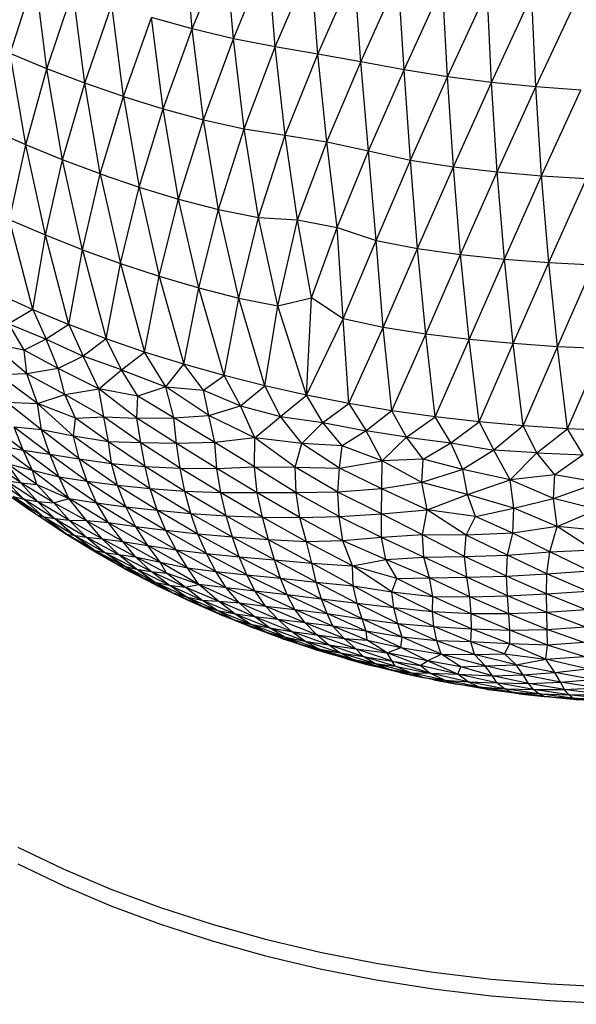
# Paper-space layout '_Isométrica' of a CAD drawing. Header units: millimetres. Extents: x -209 to 191, y -221 to 466.
# Tile 3 of 15: x -73 to -18, y -221 to -124. Entities that reach past the tile are written whole.
import ezdxf

# ---------------------------------------------------------------- set-up
doc = ezdxf.new("R2010")
doc.units = ezdxf.units.MM

psp = doc.layouts.new('_Isométrica')

# ---------------------------------------------------------------- linework, layer by layer
at = {"color": 7, "linetype": 'Continuous', "lineweight": 25}
for p, q in [((-56.086, -125.07), (-56.878, -115.989)), ((-56.086, -125.07), (-52.807, -117.017)), ((-52.048, -126.041), (-52.807, -117.017)), ((-52.048, -126.041), (-48.665, -117.91)), ((-47.948, -126.838), (-48.665, -117.91)), ((-47.948, -126.838), (-44.455, -118.695)), ((-43.782, -127.551), (-44.455, -118.695)), ((-43.782, -127.551), (-40.188, -119.424)), ((-39.569, -128.296), (-40.188, -119.424)), ((-73.917, -127.468), (-71.477, -119.931)), ((-70.316, -128.973), (-71.477, -119.931)), ((-39.569, -128.296), (-35.881, -120.125)), ((-35.338, -129.072), (-35.881, -120.125)), ((-70.316, -128.973), (-67.761, -121.37)), ((-66.614, -130.384), (-67.761, -121.37)), ((-35.338, -129.072), (-31.552, -120.773)), ((-31.079, -129.771), (-31.552, -120.773)), ((-31.079, -129.771), (-27.202, -121.332)), ((-26.765, -130.322), (-27.202, -121.332)), ((-26.765, -130.322), (-22.827, -121.805)), ((-22.41, -130.755), (-22.827, -121.805)), ((-22.41, -130.755), (-18.443, -122.22)), ((-66.614, -130.384), (-63.954, -122.711)), ((-62.818, -131.699), (-63.954, -122.711)), ((-62.818, -131.699), (-60.059, -123.95)), ((-56.086, -125.07), (-60.059, -123.95)), ((-58.939, -132.907), (-60.059, -123.95)), ((-58.939, -132.907), (-56.086, -125.07)), ((-52.048, -126.041), (-56.086, -125.07)), ((-54.99, -133.986), (-56.086, -125.07)), ((-54.99, -133.986), (-52.048, -126.041)), ((-47.948, -126.838), (-52.048, -126.041)), ((-50.999, -134.872), (-52.048, -126.041)), ((-50.999, -134.872), (-47.948, -126.838)), ((-43.782, -127.551), (-47.948, -126.838)), ((-46.98, -135.487), (-47.948, -126.838)), ((-70.316, -128.973), (-73.917, -127.468)), ((-72.39, -136.427), (-73.917, -127.468)), ((-46.98, -135.487), (-43.782, -127.551)), ((-39.569, -128.296), (-43.782, -127.551)), ((-42.899, -136.134), (-43.782, -127.551)), ((-72.39, -136.427), (-70.316, -128.973)), ((-66.614, -130.384), (-70.316, -128.973)), ((-68.789, -137.898), (-70.316, -128.973)), ((-42.899, -136.134), (-39.569, -128.296)), ((-35.338, -129.072), (-39.569, -128.296)), ((-38.808, -137.011), (-39.569, -128.296)), ((-38.808, -137.011), (-35.338, -129.072)), ((-31.079, -129.771), (-35.338, -129.072)), ((-34.709, -137.917), (-35.338, -129.072)), ((-34.709, -137.917), (-31.079, -129.771)), ((-26.765, -130.322), (-31.079, -129.771)), ((-30.501, -138.585), (-31.079, -129.771)), ((-68.789, -137.898), (-66.614, -130.384)), ((-62.818, -131.699), (-66.614, -130.384)), ((-65.084, -139.277), (-66.614, -130.384)), ((-30.501, -138.585), (-26.765, -130.322)), ((-22.41, -130.755), (-26.765, -130.322)), ((-26.206, -139.089), (-26.765, -130.322)), ((-26.206, -139.089), (-22.41, -130.755)), ((-18.018, -131.089), (-22.41, -130.755)), ((-21.858, -139.468), (-22.41, -130.755)), ((-21.858, -139.468), (-18.018, -131.089)), ((-65.084, -139.277), (-62.818, -131.699)), ((-62.818, -131.699), (-58.939, -132.907)), ((-62.818, -131.699), (-61.289, -140.56)), ((-61.289, -140.56), (-58.939, -132.907)), ((-58.939, -132.907), (-54.99, -133.986)), ((-57.416, -141.736), (-58.939, -132.907)), ((-57.416, -141.736), (-54.99, -133.986)), ((-54.99, -133.986), (-50.999, -134.872)), ((-53.498, -142.765), (-54.99, -133.986)), ((-72.39, -136.427), (-75.89, -134.862)), ((-53.498, -142.765), (-50.999, -134.872)), ((-50.999, -134.872), (-46.98, -135.487)), ((-49.591, -143.543), (-50.999, -134.872)), ((-49.591, -143.543), (-46.98, -135.487)), ((-46.98, -135.487), (-42.899, -136.134)), ((-45.763, -143.77), (-46.98, -135.487)), ((-73.98, -143.761), (-72.39, -136.427)), ((-68.789, -137.898), (-72.39, -136.427)), ((-70.462, -145.285), (-72.39, -136.427)), ((-45.763, -143.77), (-42.899, -136.134)), ((-42.899, -136.134), (-38.808, -137.011)), ((-41.885, -144.522), (-42.899, -136.134)), ((-70.462, -145.285), (-68.789, -137.898)), ((-65.084, -139.277), (-68.789, -137.898)), ((-66.84, -146.719), (-68.789, -137.898)), ((-41.885, -144.522), (-38.808, -137.011)), ((-38.808, -137.011), (-34.709, -137.917)), ((-38.077, -145.793), (-38.808, -137.011)), ((-38.077, -145.793), (-34.709, -137.917)), ((-34.709, -137.917), (-30.501, -138.585)), ((-34.013, -146.587), (-34.709, -137.917)), ((-34.013, -146.587), (-30.501, -138.585)), ((-30.501, -138.585), (-26.206, -139.089)), ((-29.799, -147.17), (-30.501, -138.585)), ((-66.84, -146.719), (-65.084, -139.277)), ((-65.084, -139.277), (-61.289, -140.56)), ((-65.084, -139.277), (-63.119, -148.06)), ((-29.799, -147.17), (-26.206, -139.089)), ((-26.206, -139.089), (-21.858, -139.468)), ((-25.505, -147.615), (-26.206, -139.089)), ((-25.505, -147.615), (-21.858, -139.468)), ((-21.858, -139.468), (-17.468, -139.731)), ((-21.153, -147.95), (-21.858, -139.468)), ((-21.153, -147.95), (-17.468, -139.731)), ((-63.119, -148.06), (-61.289, -140.56)), ((-61.289, -140.56), (-57.416, -141.736)), ((-61.289, -140.56), (-59.308, -149.306)), ((-59.308, -149.306), (-57.416, -141.736)), ((-57.416, -141.736), (-53.498, -142.765)), ((-55.424, -150.449), (-57.416, -141.736)), ((-55.424, -150.449), (-53.498, -142.765)), ((-53.498, -142.765), (-49.591, -143.543)), ((-51.518, -151.453), (-53.498, -142.765)), ((-51.518, -151.453), (-49.591, -143.543)), ((-49.591, -143.543), (-45.763, -143.77)), ((-47.706, -152.188), (-49.591, -143.543)), ((-70.462, -145.285), (-73.98, -143.761)), ((-71.706, -152.555), (-73.98, -143.761)), ((-47.706, -152.188), (-45.763, -143.77)), ((-45.763, -143.77), (-41.885, -144.522)), ((-44.414, -151.426), (-45.763, -143.77)), ((-44.414, -151.426), (-41.885, -144.522)), ((-41.885, -144.522), (-38.077, -145.793)), ((-41.29, -153.486), (-41.885, -144.522)), ((-71.706, -152.555), (-70.462, -145.285)), ((-66.84, -146.719), (-70.462, -145.285)), ((-68.156, -154.034), (-70.462, -145.285)), ((-41.29, -153.486), (-38.077, -145.793)), ((-38.077, -145.793), (-34.013, -146.587)), ((-37.364, -154.332), (-38.077, -145.793)), ((-68.156, -154.034), (-66.84, -146.719)), ((-66.84, -146.719), (-63.119, -148.06)), ((-66.84, -146.719), (-64.503, -155.422)), ((-37.364, -154.332), (-34.013, -146.587)), ((-34.013, -146.587), (-29.799, -147.17)), ((-33.215, -154.973), (-34.013, -146.587)), ((-33.215, -154.973), (-29.799, -147.17)), ((-29.799, -147.17), (-25.505, -147.615)), ((-28.962, -155.489), (-29.799, -147.17)), ((-64.503, -155.422), (-63.119, -148.06)), ((-63.119, -148.06), (-59.308, -149.306)), ((-63.119, -148.06), (-60.747, -156.721)), ((-28.962, -155.489), (-25.505, -147.615)), ((-25.505, -147.615), (-21.153, -147.95)), ((-24.648, -155.899), (-25.505, -147.615)), ((-24.648, -155.899), (-21.153, -147.95)), ((-21.153, -147.95), (-16.78, -148.173)), ((-20.301, -156.203), (-21.153, -147.95)), ((-20.301, -156.203), (-16.78, -148.173)), ((-60.747, -156.721), (-59.308, -149.306)), ((-59.308, -149.306), (-55.424, -150.449)), ((-59.308, -149.306), (-56.9, -157.925)), ((-75.141, -150.99), (-71.706, -152.555)), ((-56.9, -157.925), (-55.424, -150.449)), ((-55.424, -150.449), (-51.518, -151.453)), ((-52.967, -159.034), (-55.424, -150.449)), ((-52.967, -159.034), (-51.518, -151.453)), ((-51.518, -151.453), (-47.706, -152.188)), ((-48.958, -160.043), (-51.518, -151.453)), ((-48.958, -160.043), (-47.706, -152.188)), ((-47.706, -152.188), (-44.414, -151.426)), ((-44.873, -160.955), (-47.706, -152.188)), ((-44.873, -160.955), (-44.414, -151.426)), ((-41.29, -153.486), (-44.414, -151.426)), ((-71.706, -152.555), (-74.035, -153.973)), ((-71.706, -152.555), (-68.156, -154.034)), ((-71.706, -152.555), (-70.401, -155.461)), ((-74.035, -153.973), (-70.401, -155.461)), ((-72.531, -156.53), (-74.035, -153.973)), ((-68.156, -154.034), (-70.401, -155.461)), ((-64.503, -155.422), (-68.156, -154.034)), ((-68.156, -154.034), (-66.768, -157.141)), ((-44.873, -160.955), (-41.29, -153.486)), ((-37.364, -154.332), (-41.29, -153.486)), ((-40.728, -161.763), (-41.29, -153.486)), ((-40.728, -161.763), (-37.364, -154.332)), ((-33.215, -154.973), (-37.364, -154.332)), ((-36.527, -162.468), (-37.364, -154.332)), ((-36.527, -162.468), (-33.215, -154.973)), ((-28.962, -155.489), (-33.215, -154.973)), ((-32.277, -163.07), (-33.215, -154.973)), ((-72.531, -156.53), (-75.814, -155.89)), ((-72.276, -158.843), (-75.814, -155.89)), ((-70.401, -155.461), (-72.531, -156.53)), ((-70.401, -155.461), (-66.768, -157.141)), ((-69.224, -158.333), (-70.401, -155.461)), ((-64.503, -155.422), (-66.768, -157.141)), ((-60.747, -156.721), (-64.503, -155.422)), ((-63.001, -158.474), (-64.503, -155.422)), ((-32.277, -163.07), (-28.962, -155.489)), ((-24.648, -155.899), (-28.962, -155.489)), ((-27.985, -163.566), (-28.962, -155.489)), ((-27.985, -163.566), (-24.648, -155.899)), ((-20.301, -156.203), (-24.648, -155.899)), ((-23.66, -163.957), (-24.648, -155.899)), ((-23.66, -163.957), (-20.301, -156.203)), ((-15.933, -156.406), (-20.301, -156.203)), ((-19.312, -164.24), (-20.301, -156.203)), ((-69.224, -158.333), (-72.531, -156.53)), ((-72.276, -158.843), (-72.531, -156.53)), ((-66.768, -157.141), (-69.224, -158.333)), ((-63.001, -158.474), (-66.768, -157.141)), ((-65.234, -160.329), (-66.768, -157.141)), ((-63.001, -158.474), (-60.747, -156.721)), ((-56.9, -157.925), (-60.747, -156.721)), ((-58.654, -160.123), (-60.747, -156.721)), ((-19.312, -164.24), (-15.933, -156.406)), ((-58.654, -160.123), (-56.9, -157.925)), ((-52.967, -159.034), (-56.9, -157.925)), ((-54.99, -160.47), (-56.9, -157.925)), ((-72.276, -158.843), (-75.045, -158.95)), ((-71.229, -161.771), (-75.045, -158.95)), ((-69.224, -158.333), (-72.276, -158.843)), ((-68.555, -160.871), (-72.276, -158.843)), ((-71.229, -161.771), (-72.276, -158.843)), ((-65.234, -160.329), (-69.224, -158.333)), ((-68.555, -160.871), (-69.224, -158.333)), ((-65.234, -160.329), (-63.001, -158.474)), ((-63.001, -158.474), (-58.654, -160.123)), ((-61.409, -161.043), (-63.001, -158.474)), ((-54.99, -160.47), (-52.967, -159.034)), ((-48.958, -160.043), (-52.967, -159.034)), ((-51.36, -161.991), (-52.967, -159.034)), ((-51.36, -161.991), (-48.958, -160.043)), ((-44.873, -160.955), (-48.958, -160.043)), ((-47.446, -163.025), (-48.958, -160.043)), ((-71.229, -161.771), (-68.555, -160.871)), ((-68.555, -160.871), (-65.234, -160.329)), ((-64.737, -163.076), (-68.555, -160.871)), ((-67.517, -163.204), (-68.555, -160.871)), ((-61.409, -161.043), (-65.234, -160.329)), ((-61.503, -163.187), (-65.234, -160.329)), ((-64.737, -163.076), (-65.234, -160.329)), ((-61.503, -163.187), (-61.409, -161.043)), ((-58.654, -160.123), (-61.409, -161.043)), ((-57.897, -163.161), (-61.409, -161.043)), ((-58.654, -160.123), (-54.99, -160.47)), ((-54.452, -162.934), (-58.654, -160.123)), ((-57.897, -163.161), (-58.654, -160.123)), ((-54.99, -160.47), (-51.36, -161.991)), ((-54.452, -162.934), (-54.99, -160.47)), ((-47.446, -163.025), (-44.873, -160.955)), ((-40.728, -161.763), (-44.873, -160.955)), ((-43.303, -163.621), (-44.873, -160.955)), ((-74.265, -161.625), (-71.229, -161.771)), ((-70.836, -164.339), (-74.265, -161.625)), ((-67.517, -163.204), (-71.229, -161.771)), ((-67.712, -164.97), (-71.229, -161.771)), ((-70.836, -164.339), (-71.229, -161.771)), ((-54.452, -162.934), (-51.36, -161.991)), ((-51.36, -161.991), (-47.446, -163.025)), ((-49.945, -165.135), (-51.36, -161.991)), ((-43.303, -163.621), (-40.728, -161.763)), ((-36.527, -162.468), (-40.728, -161.763)), ((-40.728, -161.763), (-39.047, -164.437)), ((-57.897, -163.161), (-54.452, -162.934)), ((-49.945, -165.135), (-54.452, -162.934)), ((-53.87, -165.59), (-54.452, -162.934)), ((-36.527, -162.468), (-39.047, -164.437)), ((-32.277, -163.07), (-36.527, -162.468)), ((-35.09, -165.068), (-36.527, -162.468)), ((-72.646, -166.33), (-76.048, -163.745)), ((-67.712, -164.97), (-67.517, -163.204)), ((-67.517, -163.204), (-64.737, -163.076)), ((-64.282, -165.51), (-67.517, -163.204)), ((-64.737, -163.076), (-61.503, -163.187)), ((-61.113, -165.605), (-64.737, -163.076)), ((-64.282, -165.51), (-64.737, -163.076)), ((-61.503, -163.187), (-57.897, -163.161)), ((-57.609, -165.672), (-61.503, -163.187)), ((-61.113, -165.605), (-61.503, -163.187)), ((-53.87, -165.59), (-57.897, -163.161)), ((-57.609, -165.672), (-57.897, -163.161)), ((-49.945, -165.135), (-47.446, -163.025)), ((-47.446, -163.025), (-43.303, -163.621)), ((-45.345, -165.692), (-47.446, -163.025)), ((-45.345, -165.692), (-43.303, -163.621)), ((-43.303, -163.621), (-39.047, -164.437)), ((-41.409, -165.927), (-43.303, -163.621)), ((-35.09, -165.068), (-32.277, -163.07)), ((-27.985, -163.566), (-32.277, -163.07)), ((-30.744, -165.609), (-32.277, -163.07)), ((-30.744, -165.609), (-27.985, -163.566)), ((-23.66, -163.957), (-27.985, -163.566)), ((-27.985, -163.566), (-26.525, -166.335)), ((-70.836, -164.339), (-73.539, -164.07)), ((-70.045, -166.738), (-73.539, -164.07)), ((-72.646, -166.33), (-73.539, -164.07)), ((-67.712, -164.97), (-70.836, -164.339)), ((-67.171, -167.185), (-70.836, -164.339)), ((-70.045, -166.738), (-70.836, -164.339)), ((-39.047, -164.437), (-41.409, -165.927)), ((-35.09, -165.068), (-39.047, -164.437)), ((-37.478, -167.384), (-39.047, -164.437)), ((-23.66, -163.957), (-26.525, -166.335)), ((-19.312, -164.24), (-23.66, -163.957)), ((-22.325, -166.607), (-23.66, -163.957)), ((-22.325, -166.607), (-19.312, -164.24)), ((-14.945, -164.416), (-19.312, -164.24)), ((-17.802, -166.804), (-19.312, -164.24)), ((-75.103, -165.84), (-72.646, -166.33)), ((-71.738, -168.321), (-75.103, -165.84)), ((-64.282, -165.51), (-67.712, -164.97)), ((-63.994, -167.64), (-67.712, -164.97)), ((-67.171, -167.185), (-67.712, -164.97)), ((-61.113, -165.605), (-64.282, -165.51)), ((-60.7, -167.925), (-64.282, -165.51)), ((-63.994, -167.64), (-64.282, -165.51)), ((-57.609, -165.672), (-61.113, -165.605)), ((-57.266, -168.084), (-61.113, -165.605)), ((-60.7, -167.925), (-61.113, -165.605)), ((-53.87, -165.59), (-57.609, -165.672)), ((-53.66, -168.116), (-57.609, -165.672)), ((-57.266, -168.084), (-57.609, -165.672)), ((-49.945, -165.135), (-53.87, -165.59)), ((-49.983, -167.962), (-53.87, -165.59)), ((-53.66, -168.116), (-53.87, -165.59)), ((-49.983, -167.962), (-49.945, -165.135)), ((-45.345, -165.692), (-49.945, -165.135)), ((-45.991, -168.001), (-49.945, -165.135)), ((-45.991, -168.001), (-45.345, -165.692)), ((-41.409, -165.927), (-45.345, -165.692)), ((-41.643, -168.099), (-45.345, -165.692)), ((-37.478, -167.384), (-35.09, -165.068)), ((-35.09, -165.068), (-30.744, -165.609)), ((-33.456, -167.233), (-35.09, -165.068)), ((-33.456, -167.233), (-30.744, -165.609)), ((-30.744, -165.609), (-26.525, -166.335)), ((-29.582, -168.231), (-30.744, -165.609)), ((-72.646, -166.33), (-70.045, -166.738)), ((-69.102, -168.985), (-72.646, -166.33)), ((-71.738, -168.321), (-72.646, -166.33)), ((-70.045, -166.738), (-67.171, -167.185)), ((-66.376, -169.394), (-70.045, -166.738)), ((-69.102, -168.985), (-70.045, -166.738)), ((-41.643, -168.099), (-41.409, -165.927)), ((-37.478, -167.384), (-41.409, -165.927)), ((-26.525, -166.335), (-29.582, -168.231)), ((-22.325, -166.607), (-26.525, -166.335)), ((-24.946, -169.228), (-26.525, -166.335)), ((-24.946, -169.228), (-22.325, -166.607)), ((-22.325, -166.607), (-17.802, -166.804)), ((-20.555, -168.742), (-22.325, -166.607)), ((-17.802, -166.804), (-20.555, -168.742)), ((-72.883, -169.537), (-75.958, -167.374)), ((-71.738, -168.321), (-74.198, -167.666)), ((-71.295, -169.699), (-74.198, -167.666)), ((-72.883, -169.537), (-74.198, -167.666)), ((-67.171, -167.185), (-63.994, -167.64)), ((-63.388, -169.793), (-67.171, -167.185)), ((-66.376, -169.394), (-67.171, -167.185)), ((-63.994, -167.64), (-60.7, -167.925)), ((-60.208, -170.107), (-63.994, -167.64)), ((-63.388, -169.793), (-63.994, -167.64)), ((-41.643, -168.099), (-37.478, -167.384)), ((-37.523, -170.129), (-37.478, -167.384)), ((-33.456, -167.233), (-37.478, -167.384)), ((-33.581, -169.504), (-37.478, -167.384)), ((-33.581, -169.504), (-33.456, -167.233)), ((-29.582, -168.231), (-33.456, -167.233)), ((-69.102, -168.985), (-71.738, -168.321)), ((-68.181, -171.077), (-71.738, -168.321)), ((-71.295, -169.699), (-71.738, -168.321)), ((-60.7, -167.925), (-57.266, -168.084)), ((-56.809, -170.373), (-60.7, -167.925)), ((-60.208, -170.107), (-60.7, -167.925)), ((-57.266, -168.084), (-53.66, -168.116)), ((-53.276, -170.524), (-57.266, -168.084)), ((-56.809, -170.373), (-57.266, -168.084)), ((-53.66, -168.116), (-49.983, -167.962)), ((-49.71, -170.516), (-53.66, -168.116)), ((-53.276, -170.524), (-53.66, -168.116)), ((-49.983, -167.962), (-45.991, -168.001)), ((-45.904, -170.501), (-49.983, -167.962)), ((-49.71, -170.516), (-49.983, -167.962)), ((-45.991, -168.001), (-41.643, -168.099)), ((-41.824, -170.436), (-45.991, -168.001)), ((-45.904, -170.501), (-45.991, -168.001)), ((-41.824, -170.436), (-41.643, -168.099)), ((-37.523, -170.129), (-41.643, -168.099)), ((-29.582, -168.231), (-33.581, -169.504)), ((-24.946, -169.228), (-29.582, -168.231)), ((-29.132, -170.677), (-29.582, -168.231)), ((-20.555, -168.742), (-24.946, -169.228)), ((-20.689, -171.068), (-20.555, -168.742)), ((-16.278, -169.511), (-20.555, -168.742)), ((-72.578, -171.146), (-75.68, -168.975)), ((-74.375, -169.303), (-72.883, -169.537)), ((-71.237, -171.367), (-74.375, -169.303)), ((-72.578, -171.146), (-74.375, -169.303)), ((-72.883, -169.537), (-71.295, -169.699)), ((-69.628, -171.497), (-72.883, -169.537)), ((-71.237, -171.367), (-72.883, -169.537)), ((-71.295, -169.699), (-68.181, -171.077)), ((-69.628, -171.497), (-71.295, -169.699)), ((-66.376, -169.394), (-69.102, -168.985)), ((-65.475, -171.479), (-69.102, -168.985)), ((-68.181, -171.077), (-69.102, -168.985)), ((-63.388, -169.793), (-66.376, -169.394)), ((-62.585, -171.88), (-66.376, -169.394)), ((-65.475, -171.479), (-66.376, -169.394)), ((-33.581, -169.504), (-37.523, -170.129)), ((-29.132, -170.677), (-33.581, -169.504)), ((-33.06, -172.183), (-33.581, -169.504)), ((-29.132, -170.677), (-24.946, -169.228)), ((-20.689, -171.068), (-24.946, -169.228)), ((-24.568, -172.027), (-24.946, -169.228)), ((-20.689, -171.068), (-16.278, -169.511)), ((-71.264, -172.715), (-74.587, -170.376)), ((-72.063, -172.186), (-74.587, -170.376)), ((-60.208, -170.107), (-63.388, -169.793)), ((-59.524, -172.209), (-63.388, -169.793)), ((-62.585, -171.88), (-63.388, -169.793)), ((-56.809, -170.373), (-60.208, -170.107)), ((-56.231, -172.525), (-60.208, -170.107)), ((-59.524, -172.209), (-60.208, -170.107)), ((-53.276, -170.524), (-56.809, -170.373)), ((-52.756, -172.777), (-56.809, -170.373)), ((-56.231, -172.525), (-56.809, -170.373)), ((-49.71, -170.516), (-53.276, -170.524)), ((-49.204, -172.909), (-53.276, -170.524)), ((-52.756, -172.777), (-53.276, -170.524)), ((-45.904, -170.501), (-49.71, -170.516)), ((-45.536, -172.944), (-49.71, -170.516)), ((-49.204, -172.909), (-49.71, -170.516)), ((-41.824, -170.436), (-45.904, -170.501)), ((-41.702, -172.822), (-45.904, -170.501)), ((-45.536, -172.944), (-45.904, -170.501)), ((-37.523, -170.129), (-41.824, -170.436)), ((-37.533, -172.567), (-41.824, -170.436)), ((-41.702, -172.822), (-41.824, -170.436)), ((-37.533, -172.567), (-37.523, -170.129)), ((-33.06, -172.183), (-37.523, -170.129)), ((-33.06, -172.183), (-29.132, -170.677)), ((-24.568, -172.027), (-29.132, -170.677)), ((-28.342, -172.826), (-29.132, -170.677)), ((-73.634, -170.859), (-72.578, -171.146)), ((-70.605, -172.891), (-73.634, -170.859)), ((-71.264, -172.715), (-73.634, -170.859)), ((-72.578, -171.146), (-71.237, -171.367)), ((-69.528, -173.075), (-72.578, -171.146)), ((-70.605, -172.891), (-72.578, -171.146)), ((-71.237, -171.367), (-69.628, -171.497)), ((-68.092, -173.239), (-71.237, -171.367)), ((-69.528, -173.075), (-71.237, -171.367)), ((-69.628, -171.497), (-68.181, -171.077)), ((-66.404, -173.27), (-69.628, -171.497)), ((-68.092, -173.239), (-69.628, -171.497)), ((-68.181, -171.077), (-65.475, -171.479)), ((-64.29, -173.442), (-68.181, -171.077)), ((-66.404, -173.27), (-68.181, -171.077)), ((-65.475, -171.479), (-62.585, -171.88)), ((-61.59, -173.849), (-65.475, -171.479)), ((-64.29, -173.442), (-65.475, -171.479)), ((-24.568, -172.027), (-20.689, -171.068)), ((-16.426, -172.152), (-20.689, -171.068)), ((-20.335, -173.811), (-20.689, -171.068)), ((-71.264, -172.715), (-72.063, -172.186)), ((-62.585, -171.88), (-59.524, -172.209)), ((-58.67, -174.209), (-62.585, -171.88)), ((-61.59, -173.849), (-62.585, -171.88)), ((-59.524, -172.209), (-56.231, -172.525)), ((-55.523, -174.551), (-59.524, -172.209)), ((-58.67, -174.209), (-59.524, -172.209)), ((-56.231, -172.525), (-52.756, -172.777)), ((-52.151, -174.862), (-56.231, -172.525)), ((-55.523, -174.551), (-56.231, -172.525)), ((-41.702, -172.822), (-37.533, -172.567)), ((-37.533, -172.567), (-33.06, -172.183)), ((-33.538, -174.627), (-37.533, -172.567)), ((-37.53, -174.879), (-37.533, -172.567)), ((-33.538, -174.627), (-33.06, -172.183)), ((-28.342, -172.826), (-33.06, -172.183)), ((-29.241, -174.657), (-33.06, -172.183)), ((-28.342, -172.826), (-24.568, -172.027)), ((-24.662, -174.472), (-24.568, -172.027)), ((-20.335, -173.811), (-24.568, -172.027)), ((-20.335, -173.811), (-16.426, -172.152)), ((-70.605, -172.891), (-71.264, -172.715)), ((-68.386, -174.557), (-71.264, -172.715)), ((-68.353, -174.634), (-71.264, -172.715)), ((-69.528, -173.075), (-70.605, -172.891)), ((-67.682, -174.661), (-70.605, -172.891)), ((-68.386, -174.557), (-70.605, -172.891)), ((-68.092, -173.239), (-69.528, -173.075)), ((-66.459, -174.855), (-69.528, -173.075)), ((-67.682, -174.661), (-69.528, -173.075)), ((-66.404, -173.27), (-68.092, -173.239)), ((-64.899, -175.017), (-68.092, -173.239)), ((-66.459, -174.855), (-68.092, -173.239)), ((-64.29, -173.442), (-66.404, -173.27)), ((-62.883, -175.275), (-66.404, -173.27)), ((-64.899, -175.017), (-66.404, -173.27)), ((-61.59, -173.849), (-64.29, -173.442)), ((-60.418, -175.684), (-64.29, -173.442)), ((-62.883, -175.275), (-64.29, -173.442)), ((-52.756, -172.777), (-49.204, -172.909)), ((-48.62, -175.102), (-52.756, -172.777)), ((-52.151, -174.862), (-52.756, -172.777)), ((-49.204, -172.909), (-45.536, -172.944)), ((-44.898, -175.308), (-49.204, -172.909)), ((-48.62, -175.102), (-49.204, -172.909)), ((-45.536, -172.944), (-41.702, -172.822)), ((-41.316, -175.203), (-45.536, -172.944)), ((-44.898, -175.308), (-45.536, -172.944)), ((-37.53, -174.879), (-41.702, -172.822)), ((-41.316, -175.203), (-41.702, -172.822)), ((-29.241, -174.657), (-28.342, -172.826)), ((-24.662, -174.472), (-28.342, -172.826)), ((-58.67, -174.209), (-61.59, -173.849)), ((-57.659, -176.096), (-61.59, -173.849)), ((-60.418, -175.684), (-61.59, -173.849)), ((-55.523, -174.551), (-58.67, -174.209)), ((-54.694, -176.447), (-58.67, -174.209)), ((-57.659, -176.096), (-58.67, -174.209)), ((-52.151, -174.862), (-55.523, -174.551)), ((-51.474, -176.787), (-55.523, -174.551)), ((-54.694, -176.447), (-55.523, -174.551)), ((-24.662, -174.472), (-29.241, -174.657)), ((-25.216, -176.61), (-24.662, -174.472)), ((-20.335, -173.811), (-24.662, -174.472)), ((-21.045, -176.287), (-24.662, -174.472)), ((-21.045, -176.287), (-20.335, -173.811)), ((-15.778, -174.253), (-20.335, -173.811)), ((-16.794, -176.088), (-20.335, -173.811)), ((-68.386, -174.557), (-67.682, -174.661)), ((-65.675, -176.115), (-68.386, -174.557)), ((-65.796, -176.203), (-68.386, -174.557)), ((-68.353, -174.634), (-68.386, -174.557)), ((-65.796, -176.203), (-68.353, -174.634)), ((-67.682, -174.661), (-66.459, -174.855)), ((-64.66, -176.348), (-67.682, -174.661)), ((-65.675, -176.115), (-67.682, -174.661)), ((-66.459, -174.855), (-64.899, -175.017)), ((-63.308, -176.569), (-66.459, -174.855)), ((-64.66, -176.348), (-66.459, -174.855)), ((-64.899, -175.017), (-62.883, -175.275)), ((-61.653, -176.781), (-64.899, -175.017)), ((-63.308, -176.569), (-64.899, -175.017)), ((-62.883, -175.275), (-60.418, -175.684)), ((-59.22, -177.305), (-62.883, -175.275)), ((-61.653, -176.781), (-62.883, -175.275)), ((-48.62, -175.102), (-52.151, -174.862)), ((-48.038, -177.09), (-52.151, -174.862)), ((-51.474, -176.787), (-52.151, -174.862)), ((-44.898, -175.308), (-48.62, -175.102)), ((-44.357, -177.408), (-48.62, -175.102)), ((-48.038, -177.09), (-48.62, -175.102)), ((-41.316, -175.203), (-44.898, -175.308)), ((-40.385, -177.669), (-44.898, -175.308)), ((-44.357, -177.408), (-44.898, -175.308)), ((-37.53, -174.879), (-41.316, -175.203)), ((-37.124, -177.03), (-41.316, -175.203)), ((-40.385, -177.669), (-41.316, -175.203)), ((-33.538, -174.627), (-37.53, -174.879)), ((-33.403, -176.832), (-37.53, -174.879)), ((-37.124, -177.03), (-37.53, -174.879)), ((-29.241, -174.657), (-33.538, -174.627)), ((-29.411, -176.753), (-33.538, -174.627)), ((-33.403, -176.832), (-33.538, -174.627)), ((-29.411, -176.753), (-29.241, -174.657)), ((-25.216, -176.61), (-29.241, -174.657)), ((-65.796, -176.203), (-65.675, -176.115)), ((-63.633, -177.396), (-65.796, -176.203)), ((-62.643, -177.986), (-65.796, -176.203)), ((-65.675, -176.115), (-64.66, -176.348)), ((-62.729, -177.709), (-65.675, -176.115)), ((-63.633, -177.396), (-65.675, -176.115)), ((-64.66, -176.348), (-63.308, -176.569)), ((-61.529, -178), (-64.66, -176.348)), ((-62.729, -177.709), (-64.66, -176.348)), ((-60.418, -175.684), (-57.659, -176.096)), ((-56.532, -177.864), (-60.418, -175.684)), ((-59.22, -177.305), (-60.418, -175.684)), ((-57.659, -176.096), (-54.694, -176.447)), ((-53.768, -178.208), (-57.659, -176.096)), ((-56.532, -177.864), (-57.659, -176.096)), ((-54.694, -176.447), (-51.474, -176.787)), ((-50.732, -178.549), (-54.694, -176.447)), ((-53.768, -178.208), (-54.694, -176.447)), ((-25.216, -176.61), (-21.045, -176.287)), ((-21.339, -178.436), (-21.045, -176.287)), ((-21.045, -176.287), (-16.794, -176.088)), ((-17.192, -178.155), (-21.045, -176.287)), ((-63.633, -177.396), (-62.729, -177.709)), ((-60.997, -178.815), (-63.633, -177.396)), ((-62.643, -177.986), (-63.633, -177.396)), ((-63.308, -176.569), (-61.653, -176.781)), ((-60.106, -178.228), (-63.308, -176.569)), ((-61.529, -178), (-63.308, -176.569)), ((-61.653, -176.781), (-59.22, -177.305)), ((-58.586, -178.387), (-61.653, -176.781)), ((-60.106, -178.228), (-61.653, -176.781)), ((-59.22, -177.305), (-56.532, -177.864)), ((-55.426, -179.487), (-59.22, -177.305)), ((-58.586, -178.387), (-59.22, -177.305)), ((-51.474, -176.787), (-48.038, -177.09)), ((-47.438, -178.888), (-51.474, -176.787)), ((-50.732, -178.549), (-51.474, -176.787)), ((-48.038, -177.09), (-44.357, -177.408)), ((-43.948, -179.267), (-48.038, -177.09)), ((-47.438, -178.888), (-48.038, -177.09)), ((-44.357, -177.408), (-40.385, -177.669)), ((-40.33, -179.631), (-44.357, -177.408)), ((-43.948, -179.267), (-44.357, -177.408)), ((-40.385, -177.669), (-37.124, -177.03)), ((-37.124, -177.03), (-33.403, -176.832)), ((-32.834, -178.851), (-37.124, -177.03)), ((-36.032, -178.899), (-37.124, -177.03)), ((-33.403, -176.832), (-29.411, -176.753)), ((-29.2, -178.789), (-33.403, -176.832)), ((-32.834, -178.851), (-33.403, -176.832)), ((-29.411, -176.753), (-25.216, -176.61)), ((-25.313, -178.665), (-29.411, -176.753)), ((-29.2, -178.789), (-29.411, -176.753)), ((-25.313, -178.665), (-25.216, -176.61)), ((-21.339, -178.436), (-25.216, -176.61)), ((-62.729, -177.709), (-61.529, -178)), ((-59.741, -179.254), (-62.729, -177.709)), ((-60.997, -178.815), (-62.729, -177.709)), ((-62.643, -177.986), (-60.997, -178.815)), ((-59.534, -179.601), (-62.643, -177.986)), ((-61.529, -178), (-60.106, -178.228)), ((-58.343, -179.568), (-61.529, -178)), ((-59.741, -179.254), (-61.529, -178)), ((-60.106, -178.228), (-58.586, -178.387)), ((-56.762, -179.761), (-60.106, -178.228)), ((-58.343, -179.568), (-60.106, -178.228)), ((-55.426, -179.487), (-58.586, -178.387)), ((-56.762, -179.761), (-58.586, -178.387)), ((-56.532, -177.864), (-53.768, -178.208)), ((-52.769, -179.817), (-56.532, -177.864)), ((-55.426, -179.487), (-56.532, -177.864)), ((-53.768, -178.208), (-50.732, -178.549)), ((-49.906, -180.151), (-53.768, -178.208)), ((-52.769, -179.817), (-53.768, -178.208)), ((-36.032, -178.899), (-40.385, -177.669)), ((-36.522, -180.201), (-40.385, -177.669)), ((-40.33, -179.631), (-40.385, -177.669)), ((-21.339, -178.436), (-17.192, -178.155)), ((-60.997, -178.815), (-59.741, -179.254)), ((-58.088, -180.265), (-60.997, -178.815)), ((-59.534, -179.601), (-60.997, -178.815)), ((-59.741, -179.254), (-58.343, -179.568)), ((-56.686, -180.711), (-59.741, -179.254)), ((-58.088, -180.265), (-59.741, -179.254)), ((-50.732, -178.549), (-47.438, -178.888)), ((-46.771, -180.5), (-50.732, -178.549)), ((-49.906, -180.151), (-50.732, -178.549)), ((-47.438, -178.888), (-43.948, -179.267)), ((-43.411, -180.922), (-47.438, -178.888)), ((-46.771, -180.5), (-47.438, -178.888)), ((-43.948, -179.267), (-40.33, -179.631)), ((-39.918, -181.351), (-43.948, -179.267)), ((-43.411, -180.922), (-43.948, -179.267)), ((-36.522, -180.201), (-36.032, -178.899)), ((-36.032, -178.899), (-32.834, -178.851)), ((-32.525, -180.652), (-36.032, -178.899)), ((-32.834, -178.851), (-29.2, -178.789)), ((-28.906, -180.686), (-32.834, -178.851)), ((-32.525, -180.652), (-32.834, -178.851)), ((-29.2, -178.789), (-25.313, -178.665)), ((-25.2, -180.598), (-29.2, -178.789)), ((-28.906, -180.686), (-29.2, -178.789)), ((-25.313, -178.665), (-21.339, -178.436)), ((-21.377, -180.412), (-25.313, -178.665)), ((-25.2, -180.598), (-25.313, -178.665)), ((-21.377, -180.412), (-21.339, -178.436)), ((-17.384, -180.132), (-21.339, -178.436)), ((-59.534, -179.601), (-58.088, -180.265)), ((-56.467, -181.07), (-59.534, -179.601)), ((-58.343, -179.568), (-56.762, -179.761)), ((-55.138, -181.021), (-58.343, -179.568)), ((-56.686, -180.711), (-58.343, -179.568)), ((-58.088, -180.265), (-56.686, -180.711)), ((-55.074, -181.65), (-58.088, -180.265)), ((-56.467, -181.07), (-58.088, -180.265)), ((-56.762, -179.761), (-55.426, -179.487)), ((-53.493, -181.139), (-56.762, -179.761)), ((-55.138, -181.021), (-56.762, -179.761)), ((-52.769, -179.817), (-55.426, -179.487)), ((-51.485, -181.297), (-55.426, -179.487)), ((-53.493, -181.139), (-55.426, -179.487)), ((-49.906, -180.151), (-52.769, -179.817)), ((-48.895, -181.613), (-52.769, -179.817)), ((-51.485, -181.297), (-52.769, -179.817)), ((-46.771, -180.5), (-49.906, -180.151)), ((-46.024, -181.934), (-49.906, -180.151)), ((-48.895, -181.613), (-49.906, -180.151)), ((-40.33, -179.631), (-36.522, -180.201)), ((-36.325, -181.787), (-40.33, -179.631)), ((-39.918, -181.351), (-40.33, -179.631)), ((-36.522, -180.201), (-32.525, -180.652)), ((-32.556, -182.166), (-36.522, -180.201)), ((-36.325, -181.787), (-36.522, -180.201)), ((-21.377, -180.412), (-17.384, -180.132)), ((-56.686, -180.711), (-55.138, -181.021)), ((-53.561, -182.086), (-56.686, -180.711)), ((-55.074, -181.65), (-56.686, -180.711)), ((-55.074, -181.65), (-56.467, -181.07)), ((-53.433, -182.405), (-56.467, -181.07)), ((-55.138, -181.021), (-53.493, -181.139)), ((-51.887, -182.391), (-55.138, -181.021)), ((-53.561, -182.086), (-55.138, -181.021)), ((-53.493, -181.139), (-51.485, -181.297)), ((-49.956, -182.648), (-53.493, -181.139)), ((-51.887, -182.391), (-53.493, -181.139)), ((-51.485, -181.297), (-48.895, -181.613)), ((-47.674, -182.936), (-51.485, -181.297)), ((-49.956, -182.648), (-51.485, -181.297)), ((-43.411, -180.922), (-46.771, -180.5)), ((-42.856, -182.349), (-46.771, -180.5)), ((-46.024, -181.934), (-46.771, -180.5)), ((-39.918, -181.351), (-43.411, -180.922)), ((-39.421, -182.846), (-43.411, -180.922)), ((-42.856, -182.349), (-43.411, -180.922)), ((-32.556, -182.166), (-32.525, -180.652)), ((-32.525, -180.652), (-28.906, -180.686)), ((-28.747, -182.375), (-32.525, -180.652)), ((-28.906, -180.686), (-25.2, -180.598)), ((-25.059, -182.373), (-28.906, -180.686)), ((-28.747, -182.375), (-28.906, -180.686)), ((-25.2, -180.598), (-21.377, -180.412)), ((-21.341, -182.231), (-25.2, -180.598)), ((-25.059, -182.373), (-25.2, -180.598)), ((-17.494, -181.962), (-21.377, -180.412)), ((-21.341, -182.231), (-21.377, -180.412)), ((-53.561, -182.086), (-55.074, -181.65)), ((-51.991, -182.953), (-55.074, -181.65)), ((-53.433, -182.405), (-55.074, -181.65)), ((-51.887, -182.391), (-53.561, -182.086)), ((-50.368, -183.385), (-53.561, -182.086)), ((-51.991, -182.953), (-53.561, -182.086)), ((-48.895, -181.613), (-46.024, -181.934)), ((-45.033, -183.259), (-48.895, -181.613)), ((-47.674, -182.936), (-48.895, -181.613)), ((-46.024, -181.934), (-42.856, -182.349)), ((-42.305, -183.567), (-46.024, -181.934)), ((-45.033, -183.259), (-46.024, -181.934)), ((-36.325, -181.787), (-39.918, -181.351)), ((-35.945, -183.301), (-39.918, -181.351)), ((-39.421, -182.846), (-39.918, -181.351)), ((-32.556, -182.166), (-36.325, -181.787)), ((-32.416, -183.618), (-36.325, -181.787)), ((-35.945, -183.301), (-36.325, -181.787)), ((-28.747, -182.375), (-32.556, -182.166)), ((-28.713, -183.84), (-32.556, -182.166)), ((-32.416, -183.618), (-32.556, -182.166)), ((-21.341, -182.231), (-25.059, -182.373)), ((-17.494, -181.962), (-21.341, -182.231)), ((-17.635, -183.628), (-21.341, -182.231)), ((-21.302, -183.899), (-21.341, -182.231)), ((-53.433, -182.405), (-51.991, -182.953)), ((-50.381, -183.637), (-53.433, -182.405)), ((-51.991, -182.953), (-50.368, -183.385)), ((-48.846, -184.171), (-51.991, -182.953)), ((-50.381, -183.637), (-51.991, -182.953)), ((-49.956, -182.648), (-51.887, -182.391)), ((-48.503, -183.747), (-51.887, -182.391)), ((-50.368, -183.385), (-51.887, -182.391)), ((-47.674, -182.936), (-49.956, -182.648)), ((-46.36, -184.084), (-49.956, -182.648)), ((-48.503, -183.747), (-49.956, -182.648)), ((-45.033, -183.259), (-47.674, -182.936)), ((-43.87, -184.432), (-47.674, -182.936)), ((-46.36, -184.084), (-47.674, -182.936)), ((-42.856, -182.349), (-39.421, -182.846)), ((-39.057, -184.057), (-42.856, -182.349)), ((-42.305, -183.567), (-42.856, -182.349)), ((-39.421, -182.846), (-35.945, -183.301)), ((-35.527, -184.66), (-39.421, -182.846)), ((-39.057, -184.057), (-39.421, -182.846)), ((-25.059, -182.373), (-28.747, -182.375)), ((-24.968, -183.959), (-28.747, -182.375)), ((-28.713, -183.84), (-28.747, -182.375)), ((-21.302, -183.899), (-25.059, -182.373)), ((-24.968, -183.959), (-25.059, -182.373)), ((-50.381, -183.637), (-48.846, -184.171)), ((-47.292, -184.773), (-50.381, -183.637)), ((-50.368, -183.385), (-48.503, -183.747)), ((-47.073, -184.627), (-50.368, -183.385)), ((-48.846, -184.171), (-50.368, -183.385)), ((-48.846, -184.171), (-47.073, -184.627)), ((-45.626, -185.312), (-48.846, -184.171)), ((-47.292, -184.773), (-48.846, -184.171)), ((-48.503, -183.747), (-46.36, -184.084)), ((-45.058, -185.027), (-48.503, -183.747)), ((-47.073, -184.627), (-48.503, -183.747)), ((-46.36, -184.084), (-43.87, -184.432)), ((-42.75, -185.398), (-46.36, -184.084)), ((-45.058, -185.027), (-46.36, -184.084)), ((-42.305, -183.567), (-45.033, -183.259)), ((-41.201, -184.788), (-45.033, -183.259)), ((-43.87, -184.432), (-45.033, -183.259)), ((-39.057, -184.057), (-42.305, -183.567)), ((-38.949, -184.949), (-42.305, -183.567)), ((-41.201, -184.788), (-42.305, -183.567)), ((-35.527, -184.66), (-39.057, -184.057)), ((-35.634, -185.668), (-39.057, -184.057)), ((-38.949, -184.949), (-39.057, -184.057)), ((-35.945, -183.301), (-32.416, -183.618)), ((-32.112, -185.01), (-35.945, -183.301)), ((-35.527, -184.66), (-35.945, -183.301)), ((-32.416, -183.618), (-28.713, -183.84)), ((-28.781, -185.108), (-32.416, -183.618)), ((-32.112, -185.01), (-32.416, -183.618)), ((-28.781, -185.108), (-28.713, -183.84)), ((-28.713, -183.84), (-24.968, -183.959)), ((-24.974, -185.318), (-28.713, -183.84)), ((-24.974, -185.318), (-24.968, -183.959)), ((-24.968, -183.959), (-21.302, -183.899)), ((-21.276, -185.426), (-24.968, -183.959)), ((-21.302, -183.899), (-17.635, -183.628)), ((-17.733, -185.165), (-21.302, -183.899)), ((-21.276, -185.426), (-21.302, -183.899)), ((-47.292, -184.773), (-45.626, -185.312)), ((-44.161, -185.813), (-47.292, -184.773)), ((-47.073, -184.627), (-45.058, -185.027)), ((-43.719, -185.786), (-47.073, -184.627)), ((-45.626, -185.312), (-47.073, -184.627)), ((-45.058, -185.027), (-42.75, -185.398)), ((-41.609, -186.193), (-45.058, -185.027)), ((-43.719, -185.786), (-45.058, -185.027)), ((-43.87, -184.432), (-41.201, -184.788)), ((-40.047, -185.803), (-43.87, -184.432)), ((-42.75, -185.398), (-43.87, -184.432)), ((-41.201, -184.788), (-38.949, -184.949)), ((-36.977, -186.188), (-41.201, -184.788)), ((-40.047, -185.803), (-41.201, -184.788)), ((-38.949, -184.949), (-35.634, -185.668)), ((-36.977, -186.188), (-38.949, -184.949)), ((-35.634, -185.668), (-35.527, -184.66)), ((-32.112, -185.01), (-35.527, -184.66)), ((-31.702, -186.313), (-35.527, -184.66)), ((-28.781, -185.108), (-32.112, -185.01)), ((-28.444, -186.339), (-32.112, -185.01)), ((-31.702, -186.313), (-32.112, -185.01)), ((-24.974, -185.318), (-28.781, -185.108)), ((-25.488, -186.273), (-28.781, -185.108)), ((-28.444, -186.339), (-28.781, -185.108)), ((-45.626, -185.312), (-43.719, -185.786)), ((-42.34, -186.364), (-45.626, -185.312)), ((-44.161, -185.813), (-45.626, -185.312)), ((-44.161, -185.813), (-42.34, -186.364)), ((-43.719, -185.786), (-41.609, -186.193)), ((-40.315, -186.842), (-43.719, -185.786)), ((-42.34, -186.364), (-43.719, -185.786)), ((-42.75, -185.398), (-40.047, -185.803)), ((-39.326, -186.551), (-42.75, -185.398)), ((-41.609, -186.193), (-42.75, -185.398)), ((-40.047, -185.803), (-36.977, -186.188)), ((-36.506, -187.001), (-40.047, -185.803)), ((-39.326, -186.551), (-40.047, -185.803)), ((-36.977, -186.188), (-35.634, -185.668)), ((-35.634, -185.668), (-31.702, -186.313)), ((-33.038, -186.962), (-35.634, -185.668)), ((-25.488, -186.273), (-24.974, -185.318)), ((-21.276, -185.426), (-24.974, -185.318)), ((-21.43, -186.821), (-24.974, -185.318)), ((-21.43, -186.821), (-21.276, -185.426)), ((-17.733, -185.165), (-21.276, -185.426)), ((-17.725, -186.556), (-21.276, -185.426)), ((-42.34, -186.364), (-40.315, -186.842)), ((-38.993, -187.318), (-42.34, -186.364)), ((-40.981, -186.758), (-42.34, -186.364)), ((-41.609, -186.193), (-39.326, -186.551)), ((-38.208, -187.232), (-41.609, -186.193)), ((-40.315, -186.842), (-41.609, -186.193)), ((-40.981, -186.758), (-38.993, -187.318)), ((-40.315, -186.842), (-38.208, -187.232)), ((-36.859, -187.79), (-40.315, -186.842)), ((-38.993, -187.318), (-40.315, -186.842)), ((-39.326, -186.551), (-36.506, -187.001)), ((-36.191, -187.505), (-39.326, -186.551)), ((-38.208, -187.232), (-39.326, -186.551)), ((-33.038, -186.962), (-36.977, -186.188)), ((-33.764, -187.425), (-36.977, -186.188)), ((-36.506, -187.001), (-36.977, -186.188)), ((-36.506, -187.001), (-33.764, -187.425)), ((-32.816, -188.183), (-36.506, -187.001)), ((-36.191, -187.505), (-36.506, -187.001)), ((-33.764, -187.425), (-33.038, -186.962)), ((-33.038, -186.962), (-31.702, -186.313)), ((-29.772, -187.572), (-33.038, -186.962)), ((-30.07, -188.263), (-33.038, -186.962)), ((-31.702, -186.313), (-28.444, -186.339)), ((-27.391, -187.47), (-31.702, -186.313)), ((-29.772, -187.572), (-31.702, -186.313)), ((-28.444, -186.339), (-25.488, -186.273)), ((-24.356, -187.345), (-28.444, -186.339)), ((-27.391, -187.47), (-28.444, -186.339)), ((-25.488, -186.273), (-21.43, -186.821)), ((-24.356, -187.345), (-25.488, -186.273)), ((-24.356, -187.345), (-21.43, -186.821)), ((-21.43, -186.821), (-17.725, -186.556)), ((-17.39, -187.761), (-21.43, -186.821)), ((-20.555, -188.102), (-21.43, -186.821)), ((-38.993, -187.318), (-36.859, -187.79)), ((-35.656, -188.148), (-38.993, -187.318)), ((-38.208, -187.232), (-36.191, -187.505)), ((-34.677, -188.137), (-38.208, -187.232)), ((-36.859, -187.79), (-38.208, -187.232)), ((-36.859, -187.79), (-34.677, -188.137)), ((-33.495, -188.588), (-36.859, -187.79)), ((-35.656, -188.148), (-36.859, -187.79)), ((-36.191, -187.505), (-32.816, -188.183)), ((-34.677, -188.137), (-36.191, -187.505)), ((-30.07, -188.263), (-33.764, -187.425)), ((-32.816, -188.183), (-33.764, -187.425)), ((-30.07, -188.263), (-29.772, -187.572)), ((-29.772, -187.572), (-27.391, -187.47)), ((-26.662, -188.441), (-29.772, -187.572)), ((-27.391, -187.47), (-24.356, -187.345)), ((-23.667, -188.356), (-27.391, -187.47)), ((-26.662, -188.441), (-27.391, -187.47)), ((-20.555, -188.102), (-24.356, -187.345)), ((-23.667, -188.356), (-24.356, -187.345)), ((-20.555, -188.102), (-17.39, -187.761)), ((-35.656, -188.148), (-33.495, -188.588)), ((-32.419, -188.831), (-35.656, -188.148)), ((-34.677, -188.137), (-32.816, -188.183)), ((-31.369, -188.863), (-34.677, -188.137)), ((-33.495, -188.588), (-34.677, -188.137)), ((-33.495, -188.588), (-31.369, -188.863)), ((-30.32, -189.232), (-33.495, -188.588)), ((-32.419, -188.831), (-33.495, -188.588)), ((-32.816, -188.183), (-30.07, -188.263)), ((-29.042, -189.019), (-32.816, -188.183)), ((-31.369, -188.863), (-32.816, -188.183)), ((-32.419, -188.831), (-30.32, -189.232)), ((-31.369, -188.863), (-29.042, -189.019)), ((-28.026, -189.516), (-31.369, -188.863)), ((-30.32, -189.232), (-31.369, -188.863)), ((-30.07, -188.263), (-26.662, -188.441)), ((-26.255, -189.139), (-30.07, -188.263)), ((-29.042, -189.019), (-30.07, -188.263)), ((-26.662, -188.441), (-23.667, -188.356)), ((-23.144, -189.179), (-26.662, -188.441)), ((-26.255, -189.139), (-26.662, -188.441)), ((-23.667, -188.356), (-20.555, -188.102)), ((-20.018, -189.061), (-23.667, -188.356)), ((-23.144, -189.179), (-23.667, -188.356)), ((-16.871, -188.805), (-20.555, -188.102)), ((-20.018, -189.061), (-20.555, -188.102)), ((-20.018, -189.061), (-16.871, -188.805)), ((-30.32, -189.232), (-28.026, -189.516)), ((-27.173, -189.766), (-30.32, -189.232)), ((-29.042, -189.019), (-26.255, -189.139)), ((-25.507, -189.696), (-29.042, -189.019)), ((-28.026, -189.516), (-29.042, -189.019)), ((-28.026, -189.516), (-25.507, -189.696)), ((-24.769, -190.044), (-28.026, -189.516)), ((-27.173, -189.766), (-28.026, -189.516)), ((-27.173, -189.766), (-24.769, -190.044)), ((-24.081, -190.188), (-27.173, -189.766)), ((-26.255, -189.139), (-23.144, -189.179)), ((-22.67, -189.791), (-26.255, -189.139)), ((-25.507, -189.696), (-26.255, -189.139)), ((-25.507, -189.696), (-22.67, -189.791)), ((-22.118, -190.217), (-25.507, -189.696)), ((-24.769, -190.044), (-25.507, -189.696)), ((-23.144, -189.179), (-20.018, -189.061)), ((-19.601, -189.78), (-23.144, -189.179)), ((-22.67, -189.791), (-23.144, -189.179)), ((-22.67, -189.791), (-19.601, -189.78)), ((-19.208, -190.292), (-22.67, -189.791)), ((-22.118, -190.217), (-22.67, -189.791)), ((-16.494, -189.625), (-20.018, -189.061)), ((-19.601, -189.78), (-20.018, -189.061)), ((-19.601, -189.78), (-16.494, -189.625)), ((-16.19, -190.238), (-19.601, -189.78)), ((-19.208, -190.292), (-19.601, -189.78)), ((-24.769, -190.044), (-22.118, -190.217)), ((-21.585, -190.45), (-24.769, -190.044)), ((-24.081, -190.188), (-24.769, -190.044)), ((-24.081, -190.188), (-21.585, -190.45)), ((-22.118, -190.217), (-19.208, -190.292)), ((-18.816, -190.61), (-22.118, -190.217)), ((-21.585, -190.45), (-22.118, -190.217)), ((-21.585, -190.45), (-18.816, -190.61)), ((-18.478, -190.741), (-21.585, -190.45)), ((-21.096, -190.498), (-21.585, -190.45)), ((-21.096, -190.498), (-18.478, -190.741)), ((-19.208, -190.292), (-16.19, -190.238)), ((-15.919, -190.653), (-19.208, -190.292)), ((-18.816, -190.61), (-19.208, -190.292)), ((-18.816, -190.61), (-15.919, -190.653)), ((-15.679, -190.876), (-18.816, -190.61)), ((-18.478, -190.741), (-18.816, -190.61)), ((-18.478, -190.741), (-15.679, -190.876)), ((-15.524, -190.914), (-18.478, -190.741))]:
    psp.add_line(p, q, dxfattribs=at)
at = {"color": 7, "linetype": 'Continuous', "lineweight": 25, "flags": 128}
for points in [[(-73.179, -205.209), (-68.724, -207.348), (-64.052, -209.326), (-59.18, -211.137), (-54.126, -212.772), (-48.908, -214.227), (-43.546, -215.495), (-38.061, -216.572), (-32.472, -217.455), (-26.8, -218.138), (-21.066, -218.621), (-15.292, -218.902), (-9.499, -218.978), (-3.709, -218.851), (2.056, -218.519), (7.777, -217.986), (13.43, -217.252), (18.995, -216.321), (24.451, -215.196), (29.779, -213.881), (34.958, -212.38)], [(-73.179, -206.842), (-68.724, -208.981), (-64.052, -210.959), (-59.18, -212.77), (-54.126, -214.405), (-48.908, -215.86), (-43.546, -217.128), (-38.061, -218.205), (-32.472, -219.088), (-26.8, -219.771), (-21.066, -220.254), (-15.292, -220.535), (-9.499, -220.611), (-3.709, -220.484), (2.056, -220.153), (7.777, -219.619), (13.43, -218.886), (18.995, -217.954), (24.451, -216.829), (29.779, -215.514), (34.958, -214.013)]]:
    psp.add_lwpolyline(points, dxfattribs=at)

doc.saveas('drawing.dxf')
